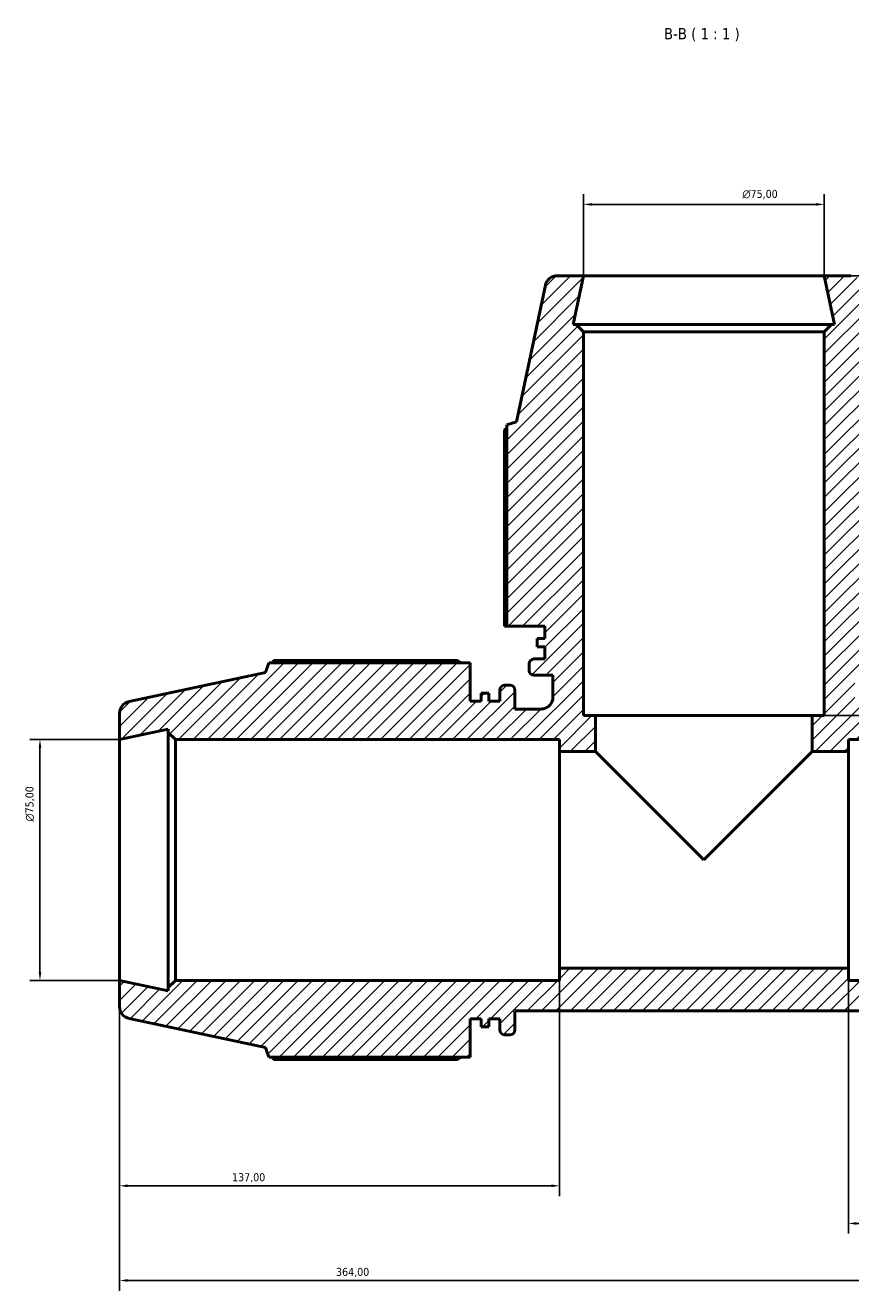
# Model space of a CAD drawing. Header units: millimetres. Extents: x 0 to 1484, y -194 to 1413.
# Tile 8 of 10: x 384 to 641, y 1019 to 1413. Entities that reach past the tile are written whole.
import ezdxf

# ---------------------------------------------------------------- set-up
doc = ezdxf.new("R2010")
doc.units = ezdxf.units.MM
for name, color, linetype, lineweight in [('Dimension (ISO)', 7, 'Continuous', 25), ('Hatch (ISO)', 7, 'Continuous', 18), ('Symbol (ISO)', 7, 'Continuous', 25), ('Visible (ISO)', 7, 'Continuous', 50)]:
    doc.layers.add(name, color=color, linetype=linetype, lineweight=lineweight)
doc.styles.add('Label Text (ISO)', font='tahoma.ttf')
doc.styles.add('Note Text (ISO)', font='tahoma.ttf')
doc.dimstyles.new('Default (ISO)', dxfattribs={"dimtxt": 2.5, "dimasz": 2.5, "dimexe": 3.175, "dimexo": 0, "dimgap": 0.762, "dimtad": 1, "dimrnd": 1e-08, "dimzin": 0, "dimtxsty": 'Note Text (ISO)', "dimcen": 0.09, "dimdle": 10, "dimclrd": 256, "dimclre": 256, "dimclrt": 256, "dimazin": 0, "dimtfac": 1.40208, "dimtmove": 0, "dimatfit": 3, "dimfxl": 1, "dimtolj": 1, "dimtzin": 0, "dimlwd": -1, "dimlwe": -1, "dimarcsym": 0})

# ---------------------------------------------------------------- blocks, each defined once
blk = doc.blocks.new('*D7')
at = {"layer": 'Defpoints', "color": 0, "transparency": 16777216}
for p in [(388.74, 1190.76), (413.53, 1190.76), (413.53, 1115.76)]:
    blk.add_point(p, dxfattribs=at)
at = {"layer": 'Dimension (ISO)', "transparency": 16777216}
for p, q in [((413.53, 1190.76), (385.57, 1190.76)), ((388.74, 1118.26), (388.74, 1188.26)), ((413.53, 1115.76), (385.57, 1115.76))]:
    blk.add_line(p, q, dxfattribs=at)
for points in [[(388.33, 1188.26), (389.16, 1188.26), (388.74, 1190.76)], [(388.33, 1118.26), (389.16, 1118.26), (388.74, 1115.76)]]:
    blk.add_solid(points, dxfattribs=at)
at = {"layer": 'Dimension (ISO)', "color": 232, "true_color": 0xca0064, "transparency": 16777216, "insert": (384.22, 1165.2), "char_height": 2.5, "attachment_point": 1, "rotation": 90, "style": 'Note Text (ISO)'}
blk.add_mtext('\\A1;\\fAIGDT|b0|i0;\\H2.5000;\\ln\\fTahoma|b0|i0;\\H2.5000;75,00', dxfattribs=at)
blk = doc.blocks.new('*D8')
at = {"layer": 'Defpoints', "color": 0, "transparency": 16777216}
for p in [(633.03, 1357.5), (558.03, 1335.26), (633.03, 1335.26)]:
    blk.add_point(p, dxfattribs=at)
at = {"layer": 'Dimension (ISO)', "transparency": 16777216}
for p, q in [((558.03, 1335.26), (558.03, 1360.67)), ((633.03, 1335.26), (633.03, 1360.67)), ((560.53, 1357.5), (630.53, 1357.5))]:
    blk.add_line(p, q, dxfattribs=at)
for points in [[(560.53, 1357.91), (560.53, 1357.08), (558.03, 1357.5)], [(630.53, 1357.91), (630.53, 1357.08), (633.03, 1357.5)]]:
    blk.add_solid(points, dxfattribs=at)
at = {"layer": 'Dimension (ISO)', "color": 232, "true_color": 0xca0064, "transparency": 16777216, "insert": (607.48, 1362.02), "char_height": 2.5, "attachment_point": 1, "style": 'Note Text (ISO)'}
blk.add_mtext('\\A1;\\fAIGDT|b0|i0;\\H2.5000;\\ln\\fTahoma|b0|i0;\\H2.5000;75,00', dxfattribs=at)
blk = doc.blocks.new('*D10')
at = {"layer": 'Defpoints', "color": 0, "transparency": 16777216}
for p in [(413.53, 1115.76), (777.53, 1115.76), (413.53, 1022.26)]:
    blk.add_point(p, dxfattribs=at)
at = {"layer": 'Dimension (ISO)', "transparency": 16777216}
for p, q in [((413.53, 1115.76), (413.53, 1019.08)), ((777.53, 1115.76), (777.53, 1019.08)), ((775.03, 1022.26), (416.03, 1022.26))]:
    blk.add_line(p, q, dxfattribs=at)
for points in [[(416.03, 1022.68), (416.03, 1021.84), (413.53, 1022.26)], [(775.03, 1022.68), (775.03, 1021.84), (777.53, 1022.26)]]:
    blk.add_solid(points, dxfattribs=at)
at = {"layer": 'Dimension (ISO)', "color": 232, "true_color": 0xca0064, "transparency": 16777216, "insert": (480.97, 1026.19), "char_height": 2.5, "attachment_point": 1, "style": 'Note Text (ISO)'}
blk.add_mtext('\\A1;364,00', dxfattribs=at)
blk = doc.blocks.new('*D11')
at = {"layer": 'Defpoints', "color": 0, "transparency": 16777216}
for p in [(640.53, 1119.51), (777.53, 1115.76), (640.53, 1040.04)]:
    blk.add_point(p, dxfattribs=at)
at = {"layer": 'Dimension (ISO)', "transparency": 16777216}
for p, q in [((640.53, 1119.51), (640.53, 1036.87)), ((777.53, 1115.76), (777.53, 1036.87)), ((775.03, 1040.04), (643.03, 1040.04))]:
    blk.add_line(p, q, dxfattribs=at)
for points in [[(643.03, 1040.46), (643.03, 1039.62), (640.53, 1040.04)], [(775.03, 1040.46), (775.03, 1039.62), (777.53, 1040.04)]]:
    blk.add_solid(points, dxfattribs=at)
at = {"layer": 'Dimension (ISO)', "color": 232, "true_color": 0xca0064, "transparency": 16777216, "insert": (675.58, 1043.98), "char_height": 2.5, "attachment_point": 1, "style": 'Note Text (ISO)'}
blk.add_mtext('\\A1;137,00', dxfattribs=at)
blk = doc.blocks.new('*D12')
at = {"layer": 'Defpoints', "color": 0, "transparency": 16777216}
for p in [(413.53, 1115.76), (550.53, 1119.51), (413.53, 1051.76)]:
    blk.add_point(p, dxfattribs=at)
at = {"layer": 'Dimension (ISO)', "transparency": 16777216}
for p, q in [((413.53, 1115.76), (413.53, 1048.58)), ((550.53, 1119.51), (550.53, 1048.58)), ((548.03, 1051.76), (416.03, 1051.76))]:
    blk.add_line(p, q, dxfattribs=at)
for points in [[(416.03, 1052.18), (416.03, 1051.34), (413.53, 1051.76)], [(548.03, 1052.18), (548.03, 1051.34), (550.53, 1051.76)]]:
    blk.add_solid(points, dxfattribs=at)
at = {"layer": 'Dimension (ISO)', "color": 232, "true_color": 0xca0064, "transparency": 16777216, "insert": (448.58, 1055.69), "char_height": 2.5, "attachment_point": 1, "style": 'Note Text (ISO)'}
blk.add_mtext('\\A1;137,00', dxfattribs=at)
blk = doc.blocks.new('*D13')
at = {"layer": 'Defpoints', "color": 0, "transparency": 16777216}
for p in [(633.03, 1335.26), (629.28, 1198.26), (733.03, 1198.26)]:
    blk.add_point(p, dxfattribs=at)
at = {"layer": 'Dimension (ISO)', "transparency": 16777216}
for p, q in [((633.03, 1335.26), (736.21, 1335.26)), ((733.03, 1332.76), (733.03, 1200.76)), ((629.28, 1198.26), (736.21, 1198.26))]:
    blk.add_line(p, q, dxfattribs=at)
for points in [[(732.61, 1332.76), (733.45, 1332.76), (733.03, 1335.26)], [(732.61, 1200.76), (733.45, 1200.76), (733.03, 1198.26)]]:
    blk.add_solid(points, dxfattribs=at)
at = {"layer": 'Dimension (ISO)', "color": 232, "true_color": 0xca0064, "transparency": 16777216, "insert": (729.1, 1233.31), "char_height": 2.5, "attachment_point": 1, "rotation": 90, "style": 'Note Text (ISO)'}
blk.add_mtext('\\A1;137,00', dxfattribs=at)
blk = doc.blocks.new('*D14')
at = {"layer": 'Defpoints', "color": 0, "transparency": 16777216}
for p in [(633.03, 1335.26), (777.53, 1153.26), (957.43, 1153.26)]:
    blk.add_point(p, dxfattribs=at)
at = {"layer": 'Dimension (ISO)', "transparency": 16777216}
for p, q in [((633.03, 1335.26), (960.61, 1335.26)), ((957.43, 1332.76), (957.43, 1155.76)), ((777.53, 1153.26), (960.61, 1153.26))]:
    blk.add_line(p, q, dxfattribs=at)
for points in [[(957.02, 1332.76), (957.85, 1332.76), (957.43, 1335.26)], [(957.02, 1155.76), (957.85, 1155.76), (957.43, 1153.26)]]:
    blk.add_solid(points, dxfattribs=at)
at = {"layer": 'Dimension (ISO)', "color": 232, "true_color": 0xca0064, "transparency": 16777216, "insert": (953.49, 1184.31), "char_height": 2.5, "attachment_point": 1, "rotation": 90, "style": 'Note Text (ISO)'}
blk.add_mtext('\\A1;182,00', dxfattribs=at)

msp = doc.modelspace()

# ---------------------------------------------------------------- hatches: boundary and pattern name
at = {"layer": 'Hatch (ISO)'}
h = msp.add_hatch(dxfattribs=at)
h.set_pattern_fill('ANSI31', color=256, scale=25.4, style=0)
h.set_pattern_definition([(45, (0, 0), (-2.245064, 2.245064), [])])
edge = h.paths.add_edge_path()
edge.add_line((534.151, 1226.059), (546.031, 1226.059))
edge.add_line((546.031, 1226.059), (546.031, 1222.242))
edge.add_line((546.031, 1222.242), (543.556, 1222.242))
edge.add_line((543.556, 1222.242), (543.556, 1219.697))
edge.add_line((543.556, 1219.697), (546.031, 1219.697))
edge.add_line((546.031, 1219.697), (546.031, 1215.879))
edge.add_line((546.031, 1215.879), (542.581, 1215.879))
edge.add_ellipse((542.581, 1214.379), major_axis=(0, 1.5), ratio=1, start_angle=0, end_angle=90)
edge.add_line((541.081, 1214.379), (541.081, 1212.289))
edge.add_ellipse((542.581, 1212.289), major_axis=(-1.5, 0), ratio=1, start_angle=0, end_angle=90)
edge.add_line((542.581, 1210.789), (548.506, 1210.789))
edge.add_line((548.506, 1210.789), (548.506, 1204.034))
edge.add_spline(control_points=[(548.506, 1204.034), (548.506, 1203.782), (548.481, 1203.531), (548.38, 1203.038), (548.305, 1202.797), (548.015, 1202.116), (547.738, 1201.708), (547.043, 1201.022), (546.632, 1200.75), (545.728, 1200.379), (545.245, 1200.284), (544.756, 1200.284)], knot_values=[-0.5905553, -0.5905553, -0.5905553, -0.5905553, -0.5150152, -0.5150152, -0.439475, -0.439475, -0.2929834, -0.2929834, -0.1464917, -0.1464917, 0, 0, 0, 0], degree=3, periodic=0)
edge.add_line((544.756, 1200.284), (536.631, 1200.284))
edge.add_line((536.631, 1200.284), (536.631, 1206.209))
edge.add_ellipse((535.131, 1206.209), major_axis=(1.5, 0), ratio=1, start_angle=0, end_angle=90)
edge.add_line((535.131, 1207.709), (533.498, 1207.709))
edge.add_ellipse((533.498, 1206.209), major_axis=(0, 1.5), ratio=1, start_angle=0, end_angle=90)
edge.add_line((531.998, 1206.209), (531.998, 1202.759))
edge.add_line((531.998, 1202.759), (528.523, 1202.759))
edge.add_line((528.523, 1202.759), (528.523, 1205.234))
edge.add_line((528.523, 1205.234), (526.206, 1205.234))
edge.add_line((526.206, 1205.234), (526.206, 1202.759))
edge.add_line((526.206, 1202.759), (522.731, 1202.759))
edge.add_line((522.731, 1202.759), (522.731, 1214.639))
edge.add_line((522.731, 1214.639), (459.993, 1214.639))
edge.add_line((459.993, 1214.639), (459.031, 1211.68))
edge.add_line((459.031, 1211.68), (416.502, 1202.64))
edge.add_ellipse((417.281, 1198.972), major_axis=(-0.78, 3.668), ratio=1, start_angle=0, end_angle=78)
edge.add_line((413.531, 1198.972), (413.531, 1190.759))
edge.add_line((413.531, 1190.759), (428.698, 1193.983))
edge.add_line((428.698, 1193.983), (428.698, 1193.009))
edge.add_line((428.698, 1193.009), (430.948, 1190.759))
edge.add_line((430.948, 1190.759), (550.531, 1190.759))
edge.add_line((550.531, 1190.759), (550.531, 1187.009))
edge.add_line((550.531, 1187.009), (561.781, 1187.009))
edge.add_line((561.781, 1187.009), (561.781, 1198.259))
edge.add_line((561.781, 1198.259), (558.031, 1198.259))
edge.add_line((558.031, 1198.259), (558.031, 1317.842))
edge.add_line((558.031, 1317.842), (555.781, 1320.092))
edge.add_line((555.781, 1320.092), (554.807, 1320.092))
edge.add_line((554.807, 1320.092), (558.031, 1335.259))
edge.add_line((558.031, 1335.259), (549.818, 1335.259))
edge.add_ellipse((549.818, 1331.509), major_axis=(0, 3.75), ratio=1, start_angle=0, end_angle=78)
edge.add_line((546.15, 1332.289), (537.11, 1289.759))
edge.add_line((537.11, 1289.759), (534.151, 1288.798))
edge.add_line((534.151, 1288.798), (534.151, 1226.059))
edge = h.paths.add_edge_path()
edge.add_ellipse((773.781, 1107.546), major_axis=(0.78, -3.668), ratio=1, start_angle=0, end_angle=78)
edge.add_line((777.531, 1107.546), (777.531, 1115.759))
edge.add_line((777.531, 1115.759), (762.365, 1112.535))
edge.add_line((762.365, 1112.535), (762.365, 1113.509))
edge.add_line((762.365, 1113.509), (760.115, 1115.759))
edge.add_line((760.115, 1115.759), (640.531, 1115.759))
edge.add_line((640.531, 1115.759), (640.531, 1119.509))
edge.add_line((640.531, 1119.509), (550.531, 1119.509))
edge.add_line((550.531, 1119.509), (550.531, 1115.759))
edge.add_line((550.531, 1115.759), (430.948, 1115.759))
edge.add_line((430.948, 1115.759), (428.698, 1113.509))
edge.add_line((428.698, 1113.509), (428.698, 1112.535))
edge.add_line((428.698, 1112.535), (413.531, 1115.759))
edge.add_line((413.531, 1115.759), (413.531, 1107.546))
edge.add_ellipse((417.281, 1107.546), major_axis=(-3.75, 0), ratio=1, start_angle=0, end_angle=78)
edge.add_line((416.502, 1103.878), (459.031, 1094.838))
edge.add_line((459.031, 1094.838), (459.993, 1091.879))
edge.add_line((459.993, 1091.879), (522.731, 1091.879))
edge.add_line((522.731, 1091.879), (522.731, 1103.759))
edge.add_line((522.731, 1103.759), (526.206, 1103.759))
edge.add_line((526.206, 1103.759), (526.206, 1101.284))
edge.add_line((526.206, 1101.284), (528.523, 1101.284))
edge.add_line((528.523, 1101.284), (528.523, 1103.759))
edge.add_line((528.523, 1103.759), (531.998, 1103.759))
edge.add_line((531.998, 1103.759), (531.998, 1100.309))
edge.add_ellipse((533.498, 1100.309), major_axis=(-1.5, 0), ratio=1, start_angle=0, end_angle=90)
edge.add_line((533.498, 1098.809), (535.131, 1098.809))
edge.add_ellipse((535.131, 1100.309), major_axis=(0, -1.5), ratio=1, start_angle=0, end_angle=90)
edge.add_line((536.631, 1100.309), (536.631, 1106.234))
edge.add_line((536.631, 1106.234), (654.431, 1106.234))
edge.add_line((654.431, 1106.234), (654.431, 1100.309))
edge.add_ellipse((655.931, 1100.309), major_axis=(-1.5, 0), ratio=1, start_angle=0, end_angle=90)
edge.add_line((655.931, 1098.809), (657.565, 1098.809))
edge.add_ellipse((657.565, 1100.309), major_axis=(0, -1.5), ratio=1, start_angle=0, end_angle=90)
edge.add_line((659.065, 1100.309), (659.065, 1103.759))
edge.add_line((659.065, 1103.759), (662.54, 1103.759))
edge.add_line((662.54, 1103.759), (662.54, 1101.284))
edge.add_line((662.54, 1101.284), (664.856, 1101.284))
edge.add_line((664.856, 1101.284), (664.856, 1103.759))
edge.add_line((664.856, 1103.759), (668.331, 1103.759))
edge.add_line((668.331, 1103.759), (668.331, 1091.879))
edge.add_line((668.331, 1091.879), (731.07, 1091.879))
edge.add_line((731.07, 1091.879), (732.031, 1094.838))
edge.add_line((732.031, 1094.838), (774.561, 1103.878))
edge = h.paths.add_edge_path()
edge.add_ellipse((773.781, 1198.972), major_axis=(3.75, 0), ratio=1, start_angle=0, end_angle=78)
edge.add_line((774.561, 1202.64), (732.031, 1211.68))
edge.add_line((732.031, 1211.68), (731.07, 1214.639))
edge.add_line((731.07, 1214.639), (668.331, 1214.639))
edge.add_line((668.331, 1214.639), (668.331, 1202.759))
edge.add_line((668.331, 1202.759), (664.856, 1202.759))
edge.add_line((664.856, 1202.759), (664.856, 1205.234))
edge.add_line((664.856, 1205.234), (662.54, 1205.234))
edge.add_line((662.54, 1205.234), (662.54, 1202.759))
edge.add_line((662.54, 1202.759), (659.065, 1202.759))
edge.add_line((659.065, 1202.759), (659.065, 1206.209))
edge.add_ellipse((657.565, 1206.209), major_axis=(1.5, 0), ratio=1, start_angle=0, end_angle=90)
edge.add_line((657.565, 1207.709), (655.931, 1207.709))
edge.add_ellipse((655.931, 1206.209), major_axis=(0, 1.5), ratio=1, start_angle=0, end_angle=90)
edge.add_line((654.431, 1206.209), (654.431, 1200.284))
edge.add_line((654.431, 1200.284), (646.306, 1200.284))
edge.add_spline(control_points=[(646.306, 1200.284), (646.054, 1200.284), (645.803, 1200.309), (645.31, 1200.41), (645.069, 1200.485), (644.388, 1200.775), (643.98, 1201.052), (643.294, 1201.747), (643.022, 1202.159), (642.652, 1203.062), (642.556, 1203.546), (642.556, 1204.034)], knot_values=[-0.5905553, -0.5905553, -0.5905553, -0.5905553, -0.5150152, -0.5150152, -0.439475, -0.439475, -0.2929834, -0.2929834, -0.1464917, -0.1464917, 0, 0, 0, 0], degree=3, periodic=0)
edge.add_line((642.556, 1204.034), (642.556, 1210.789))
edge.add_line((642.556, 1210.789), (648.481, 1210.789))
edge.add_ellipse((648.481, 1212.289), major_axis=(0, -1.5), ratio=1, start_angle=0, end_angle=90)
edge.add_line((649.981, 1212.289), (649.981, 1214.379))
edge.add_ellipse((648.481, 1214.379), major_axis=(1.5, 0), ratio=1, start_angle=0, end_angle=90)
edge.add_line((648.481, 1215.879), (645.031, 1215.879))
edge.add_line((645.031, 1215.879), (645.031, 1219.697))
edge.add_line((645.031, 1219.697), (647.506, 1219.697))
edge.add_line((647.506, 1219.697), (647.506, 1222.242))
edge.add_line((647.506, 1222.242), (645.031, 1222.242))
edge.add_line((645.031, 1222.242), (645.031, 1226.059))
edge.add_line((645.031, 1226.059), (656.911, 1226.059))
edge.add_line((656.911, 1226.059), (656.911, 1288.798))
edge.add_line((656.911, 1288.798), (653.953, 1289.759))
edge.add_line((653.953, 1289.759), (644.913, 1332.289))
edge.add_ellipse((641.245, 1331.509), major_axis=(3.668, 0.78), ratio=1, start_angle=0, end_angle=78)
edge.add_line((641.245, 1335.259), (633.031, 1335.259))
edge.add_line((633.031, 1335.259), (636.255, 1320.092))
edge.add_line((636.255, 1320.092), (635.281, 1320.092))
edge.add_line((635.281, 1320.092), (633.031, 1317.842))
edge.add_line((633.031, 1317.842), (633.031, 1198.259))
edge.add_line((633.031, 1198.259), (629.281, 1198.259))
edge.add_line((629.281, 1198.259), (629.281, 1187.009))
edge.add_line((629.281, 1187.009), (640.531, 1187.009))
edge.add_line((640.531, 1187.009), (640.531, 1190.759))
edge.add_line((640.531, 1190.759), (760.115, 1190.759))
edge.add_line((760.115, 1190.759), (762.365, 1193.009))
edge.add_line((762.365, 1193.009), (762.365, 1193.983))
edge.add_line((762.365, 1193.983), (777.531, 1190.759))
edge.add_line((777.531, 1190.759), (777.531, 1198.972))

# ---------------------------------------------------------------- linework, layer by layer
at = {"layer": 'Visible (ISO)'}
for p, q in [((558.031, 1335.259), (549.818, 1335.259)), ((554.807, 1320.092), (558.031, 1335.259)), ((633.031, 1335.259), (558.031, 1335.259)), ((641.245, 1335.259), (633.031, 1335.259)), ((633.031, 1335.259), (636.255, 1320.092)), ((546.15, 1332.289), (537.11, 1289.759)), ((555.781, 1320.092), (554.807, 1320.092)), ((558.031, 1317.842), (555.781, 1320.092)), ((635.281, 1320.092), (555.781, 1320.092)), ((558.031, 1198.259), (558.031, 1317.842)), ((558.031, 1317.842), (633.031, 1317.842)), ((635.281, 1320.092), (633.031, 1317.842)), ((633.031, 1317.842), (633.031, 1198.259)), ((636.255, 1320.092), (635.281, 1320.092)), ((537.11, 1289.759), (534.151, 1288.798)), ((533.43, 1287.297), (533.43, 1226.059)), ((534.151, 1288.798), (534.151, 1226.059)), ((533.43, 1226.059), (534.151, 1226.059)), ((534.151, 1226.059), (546.031, 1226.059)), ((546.031, 1226.059), (546.031, 1222.242)), ((546.031, 1222.242), (543.556, 1222.242)), ((543.556, 1222.242), (543.556, 1219.697)), ((543.556, 1219.697), (546.031, 1219.697)), ((546.031, 1219.697), (546.031, 1215.879)), ((459.993, 1214.639), (459.031, 1211.68)), ((522.731, 1214.639), (459.993, 1214.639)), ((518.771, 1215.36), (461.494, 1215.36)), ((522.731, 1202.759), (522.731, 1214.639)), ((541.081, 1214.379), (541.081, 1212.289)), ((546.031, 1215.879), (542.581, 1215.879)), ((459.031, 1211.68), (416.502, 1202.64)), ((542.581, 1210.789), (548.506, 1210.789)), ((548.506, 1210.789), (548.506, 1204.034)), ((535.131, 1207.709), (533.498, 1207.709)), ((526.206, 1202.759), (522.731, 1202.759)), ((528.523, 1205.234), (526.206, 1205.234)), ((526.206, 1205.234), (526.206, 1202.759)), ((528.523, 1202.759), (528.523, 1205.234)), ((531.998, 1202.759), (528.523, 1202.759)), ((531.998, 1206.209), (531.998, 1202.759)), ((536.631, 1200.284), (536.631, 1206.209)), ((413.531, 1198.972), (413.531, 1190.759)), ((544.756, 1200.284), (536.631, 1200.284)), ((561.781, 1198.259), (558.031, 1198.259)), ((561.781, 1187.009), (561.781, 1198.259)), ((629.281, 1198.259), (561.781, 1198.259)), ((633.031, 1198.259), (629.281, 1198.259)), ((629.281, 1198.259), (629.281, 1187.009)), ((413.531, 1190.759), (428.698, 1193.983)), ((413.531, 1190.759), (413.531, 1115.759)), ((428.698, 1193.983), (428.698, 1193.009)), ((428.698, 1193.009), (430.948, 1190.759)), ((428.698, 1193.009), (428.698, 1113.509)), ((430.948, 1190.759), (550.531, 1190.759)), ((430.948, 1115.759), (430.948, 1190.759)), ((550.531, 1190.759), (550.531, 1187.009)), ((640.531, 1187.009), (640.531, 1190.759)), ((640.531, 1190.759), (760.115, 1190.759)), ((550.531, 1187.009), (561.781, 1187.009)), ((550.531, 1119.509), (550.531, 1187.009)), ((595.531, 1153.259), (561.781, 1187.009)), ((629.281, 1187.009), (595.531, 1153.259)), ((629.281, 1187.009), (640.531, 1187.009)), ((640.531, 1187.009), (640.531, 1119.509)), ((428.698, 1112.535), (413.531, 1115.759)), ((413.531, 1115.759), (413.531, 1107.546)), ((430.948, 1115.759), (428.698, 1113.509)), ((550.531, 1115.759), (430.948, 1115.759)), ((640.531, 1119.509), (550.531, 1119.509)), ((550.531, 1119.509), (550.531, 1115.759)), ((640.531, 1115.759), (640.531, 1119.509)), ((760.115, 1115.759), (640.531, 1115.759)), ((428.698, 1113.509), (428.698, 1112.535)), ((416.502, 1103.878), (459.031, 1094.838)), ((536.631, 1100.309), (536.631, 1106.234)), ((536.631, 1106.234), (654.431, 1106.234)), ((522.731, 1091.879), (522.731, 1103.759)), ((522.731, 1103.759), (526.206, 1103.759)), ((526.206, 1103.759), (526.206, 1101.284)), ((526.206, 1101.284), (528.523, 1101.284)), ((528.523, 1101.284), (528.523, 1103.759)), ((528.523, 1103.759), (531.998, 1103.759)), ((531.998, 1103.759), (531.998, 1100.309)), ((533.498, 1098.809), (535.131, 1098.809)), ((459.031, 1094.838), (459.993, 1091.879)), ((459.993, 1091.879), (522.731, 1091.879)), ((461.494, 1091.158), (518.771, 1091.158))]:
    msp.add_line(p, q, dxfattribs=at)
for centre, radius, start, end in [((549.818, 1331.509), 3.75, 90, 168), ((542.581, 1214.379), 1.5, 90, 180), ((542.581, 1212.289), 1.5, 180, 270), ((533.498, 1206.209), 1.5, 90, 180), ((535.131, 1206.209), 1.5, 0, 90), ((417.281, 1198.972), 3.75, 102, 180), ((417.281, 1107.546), 3.75, 180, 258), ((533.498, 1100.309), 1.5, 180, 270), ((535.131, 1100.309), 1.5, 270, 0)]:
    msp.add_arc(centre, radius, start, end, dxfattribs=at)
for points, weights in [([(534.151, 1287.67), (533.794, 1287.487), (533.43, 1287.297)], [1.00093995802, 1.00054398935, 1]), ([(461.494, 1215.36), (461.304, 1214.997), (461.12, 1214.639)], [1, 1.00054398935, 1.00093995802]), ([(518.771, 1215.36), (519.356, 1214.997), (519.922, 1214.639)], [1.01620804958, 1.0142035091, 1.0120529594]), ([(461.12, 1091.879), (461.304, 1091.522), (461.494, 1091.158)], [1.00093995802, 1.00054398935, 1]), ([(519.922, 1091.879), (519.356, 1091.522), (518.771, 1091.158)], [1.0120529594, 1.0142035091, 1.01620804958])]:
    msp.add_rational_spline(points, weights, degree=2, dxfattribs=at)
msp.add_open_spline([(548.506, 1204.034), (548.506, 1203.782), (548.481, 1203.531), (548.38, 1203.038), (548.305, 1202.797), (548.015, 1202.116), (547.738, 1201.708), (547.043, 1201.022), (546.632, 1200.75), (545.728, 1200.379), (545.245, 1200.284), (544.756, 1200.284)], degree=3, knots=[-0.5905553, -0.5905553, -0.5905553, -0.5905553, -0.51501517, -0.51501517, -0.43947503, -0.43947503, -0.29298336, -0.29298336, -0.14649168, -0.14649168, 0, 0, 0, 0], dxfattribs=at)

# ---------------------------------------------------------------- texts
at = {"layer": 'Symbol (ISO)', "insert": (583.092, 1408.285), "char_height": 3.5, "attachment_point": 7, "style": 'Label Text (ISO)'}
msp.add_mtext('B-B ( 1 : 1 )', dxfattribs=at)

# ---------------------------------------------------------------- dimensions: what is measured, and where the dimension line sits
at = {"layer": 'Dimension (ISO)'}
for base, p1, p2, angle, picture, middle in [((633.031, 1357.496), (558.031, 1335.259), (633.031, 1335.259), 180, '*D8', (613.031, 1357.496)), ((388.745, 1190.759), (413.531, 1115.759), (413.531, 1190.759), 90, '*D7', (388.745, 1170.759))]:
    dim = msp.add_linear_dim(base=base, p1=p1, p2=p2, angle=angle, text='\\fAIGDT|b0|i0;\\H2.5000;\\ln\\fTahoma|b0|i0;\\H2.5000;<>', dimstyle='Default (ISO)', override={"dimdec": 2, "dimtp": 0, "dimtm": 0, "dimtdec": 2, "dimtofl": 0, "dimatfit": 1}, dxfattribs=at)
    dim.commit()
    dim.dimension.update_dxf_attribs({"geometry": picture, "text_midpoint": middle, "dimtype": 160})
for base, p1, p2, angle, picture, middle in [((733.031, 1198.259), (633.031, 1335.259), (629.281, 1198.259), 270, '*D13', (733.031, 1238.259)), ((957.433, 1153.259), (633.031, 1335.259), (777.531, 1153.259), 90, '*D14', (957.433, 1189.259)), ((413.531, 1051.759), (550.531, 1119.509), (413.531, 1115.759), 180, '*D12', (453.531, 1051.759)), ((413.531, 1022.259), (777.531, 1115.759), (413.531, 1115.759), 180, '*D10', (486.031, 1022.259)), ((640.531, 1040.041), (777.531, 1115.759), (640.531, 1119.509), 180, '*D11', (680.531, 1040.041))]:
    dim = msp.add_linear_dim(base=base, p1=p1, p2=p2, angle=angle, dimstyle='Default (ISO)', override={"dimdec": 2, "dimtp": 0, "dimtm": 0, "dimtdec": 2, "dimtofl": 0, "dimatfit": 1}, dxfattribs=at)
    dim.commit()
    dim.dimension.update_dxf_attribs({"geometry": picture, "text_midpoint": middle, "dimtype": 160})

doc.saveas('drawing.dxf')
